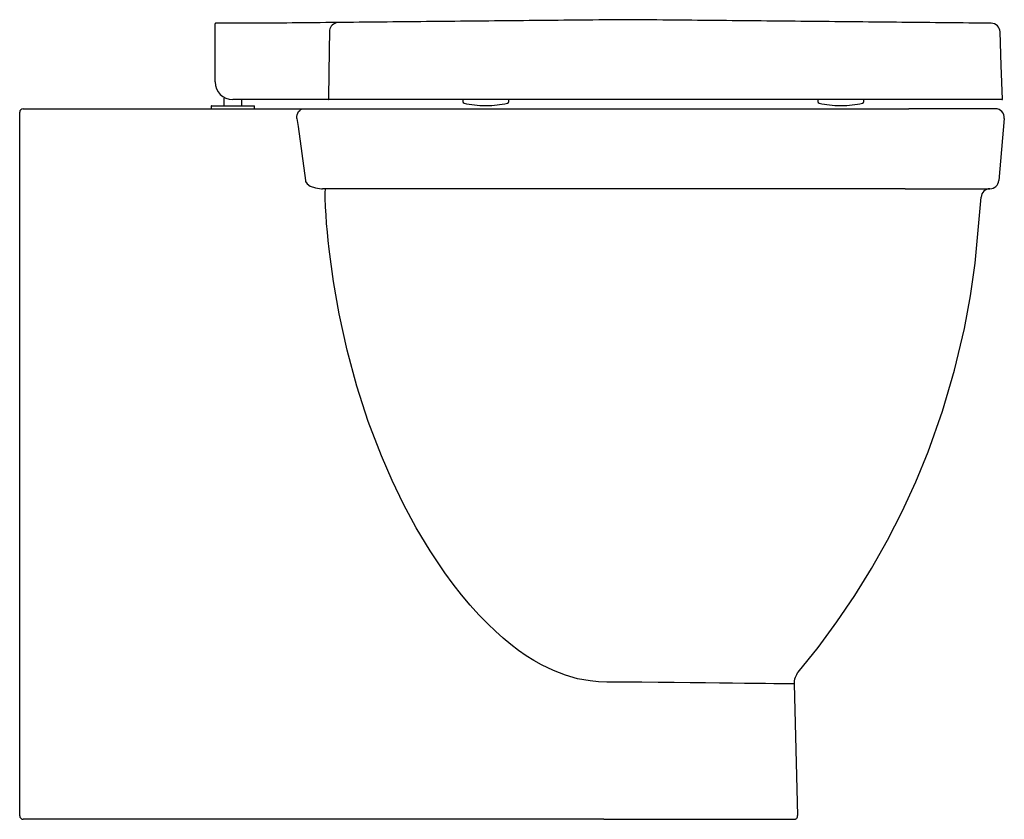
# Model space of a CAD drawing. Header units: millimetres. Extents: x 3539.734 to 3540.288, y 1735.556 to 1736.006.
import ezdxf

# ---------------------------------------------------------------- set-up
doc = ezdxf.new("R2010")
doc.units = ezdxf.units.MM
doc.layers.add('BLOCKS', color=3, linetype='Continuous')
doc.layers.add('SANINDUSA', color=3, linetype='Continuous')

msp = doc.modelspace()

# ---------------------------------------------------------------- linework, layer by layer
at = {"layer": 'BLOCKS', "linetype": 'Continuous'}
for p, q in [((3539.735934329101, 1735.955669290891), (3539.885432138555, 1735.955669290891)), ((3539.885432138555, 1735.955669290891), (3539.893799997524, 1735.955669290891)), ((3539.893799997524, 1735.955669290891), (3539.901918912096, 1735.955669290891)), ((3539.901918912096, 1735.955669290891), (3540.234702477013, 1735.955669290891)), ((3540.283477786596, 1735.955669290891), (3540.234702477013, 1735.955669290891)), ((3539.733934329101, 1735.950762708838), (3539.733934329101, 1735.953669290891)), ((3539.733934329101, 1735.557669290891), (3539.733934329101, 1735.950762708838)), ((3540.288458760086, 1735.950233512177), (3540.285396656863, 1735.915233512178)), ((3539.903836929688, 1735.910678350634), (3539.904430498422, 1735.910669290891)), ((3540.232575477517, 1735.910669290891), (3539.904430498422, 1735.910669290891)), ((3540.232575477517, 1735.910669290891), (3540.280415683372, 1735.910669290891)), ((3540.170097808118, 1735.631882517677), (3540.172065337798, 1735.55772204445)), ((3540.0206122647, 1735.555669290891), (3539.735934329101, 1735.555669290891)), ((3540.062936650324, 1735.555669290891), (3540.0206122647, 1735.555669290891)), ((3540.062936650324, 1735.555669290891), (3540.170066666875, 1735.555669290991))]:
    msp.add_line(p, q, dxfattribs=at)
at = {"layer": 'BLOCKS', "linetype": 'Continuous', "flags": 128}
for points in [[(3539.89008691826, 1735.950233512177), (3539.89009953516, 1735.951267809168), (3539.890270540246, 1735.952276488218), (3539.890592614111, 1735.953216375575), (3539.891051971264, 1735.954047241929), (3539.891628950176, 1735.954733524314), (3539.89229885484, 1735.955245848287), (3539.893033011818, 1735.955562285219), (3539.893799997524, 1735.955669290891)], [(3539.89008691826, 1735.950233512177), (3539.890686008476, 1735.945759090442), (3539.894816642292, 1735.915233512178)], [(3539.894816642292, 1735.915233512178), (3539.894975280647, 1735.9147131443), (3539.895870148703, 1735.913388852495), (3539.897623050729, 1735.912124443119), (3539.900494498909, 1735.911095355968), (3539.903836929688, 1735.910678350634)], [(3539.905904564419, 1735.905513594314), (3539.905909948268, 1735.906510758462), (3539.905930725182, 1735.907474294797), (3539.905966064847, 1735.908365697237), (3539.906014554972, 1735.909149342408), (3539.906074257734, 1735.90979391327), (3539.906142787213, 1735.91027365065), (3539.906217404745, 1735.910569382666), (3539.90629512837, 1735.910669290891)], [(3540.027875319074, 1735.642564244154), (3540.023510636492, 1735.645024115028), (3540.019155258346, 1735.647762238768), (3540.014809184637, 1735.650778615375), (3540.010472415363, 1735.654073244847), (3540.006144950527, 1735.657646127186), (3540.001826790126, 1735.661497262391), (3539.997517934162, 1735.665626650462), (3539.992547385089, 1735.670751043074), (3539.987641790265, 1735.676201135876), (3539.982801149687, 1735.68197692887), (3539.978025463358, 1735.688078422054), (3539.973314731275, 1735.69450561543), (3539.965113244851, 1735.706731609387), (3539.957304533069, 1735.719750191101), (3539.950152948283, 1735.733043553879), (3539.943689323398, 1735.746401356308), (3539.937659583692, 1735.760271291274), (3539.930280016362, 1735.779627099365), (3539.923814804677, 1735.799582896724), (3539.918348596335, 1735.819784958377), (3539.913836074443, 1735.840287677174), (3539.910672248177, 1735.858410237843), (3539.908235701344, 1735.876683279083), (3539.907717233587, 1735.881469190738), (3539.907247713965, 1735.886256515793), (3539.906821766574, 1735.891136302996), (3539.906464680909, 1735.895884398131), (3539.906187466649, 1735.900284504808), (3539.905904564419, 1735.905513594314)], [(3540.172423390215, 1735.63856313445), (3540.183583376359, 1735.652446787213), (3540.194179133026, 1735.666765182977), (3540.20424409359, 1735.681603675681), (3540.213694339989, 1735.696841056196), (3540.222657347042, 1735.712714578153), (3540.230955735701, 1735.728945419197), (3540.238624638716, 1735.74562249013), (3540.245591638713, 1735.762604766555), (3540.253658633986, 1735.785342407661), (3540.260473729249, 1735.808505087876), (3540.266006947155, 1735.831988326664), (3540.269381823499, 1735.850287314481), (3540.271976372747, 1735.868729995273), (3540.273793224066, 1735.887266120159), (3540.27541883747, 1735.905846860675)], [(3540.064647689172, 1735.632886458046), (3540.059903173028, 1735.633063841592), (3540.055159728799, 1735.633548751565), (3540.048179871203, 1735.634836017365), (3540.041346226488, 1735.636764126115), (3540.034490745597, 1735.639380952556), (3540.027875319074, 1735.642564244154)], [(3540.15874664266, 1735.63193673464), (3540.153915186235, 1735.632036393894), (3540.148438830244, 1735.632114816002), (3540.142228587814, 1735.632209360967), (3540.135449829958, 1735.632302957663), (3540.128048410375, 1735.632395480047), (3540.120159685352, 1735.63248453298), (3540.111593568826, 1735.632571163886), (3540.102629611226, 1735.632651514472), (3540.093590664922, 1735.63272257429), (3540.084296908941, 1735.632785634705), (3540.07453919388, 1735.632841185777), (3540.064647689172, 1735.632886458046)], [(3540.170097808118, 1735.631882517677), (3540.169798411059, 1735.631882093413), (3540.168860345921, 1735.631881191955), (3540.167290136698, 1735.631881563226), (3540.165099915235, 1735.631884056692), (3540.162307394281, 1735.631895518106), (3540.158988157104, 1735.631926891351), (3540.15874664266, 1735.63193673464)], [(3540.170066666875, 1735.555669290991), (3540.170463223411, 1735.555709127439), (3540.170844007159, 1735.555826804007), (3540.171193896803, 1735.556017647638), (3540.171498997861, 1735.556274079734), (3540.171747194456, 1735.55658591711), (3540.171928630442, 1735.556940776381), (3540.17203610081, 1735.557324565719), (3540.172065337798, 1735.55772204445)]]:
    msp.add_lwpolyline(points, dxfattribs=at)
at = {"layer": 'BLOCKS', "linetype": 'Continuous'}
for centre, radius, start, end in [((3539.735934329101, 1735.953669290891), 0.00200000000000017, 90, 180), ((3540.283477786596, 1735.950669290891), 0.00500000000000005, 354.9999999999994, 90), ((3540.280415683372, 1735.915669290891), 0.00500000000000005, 270, 354.9999999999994), ((3540.280415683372, 1735.905669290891), 0.005000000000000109, 90, 177.9810591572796), ((3540.180094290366, 1735.632147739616), 0.009999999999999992, 140.0932890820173, 181.5197879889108), ((3539.735934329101, 1735.557669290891), 0.001999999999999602, 180, 270)]:
    msp.add_arc(centre, radius, start, end, dxfattribs=at)
at = {"layer": 'SANINDUSA'}
for p, q in [((3539.843933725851, 1735.998962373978), (3539.843933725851, 1736.003546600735)), ((3539.843933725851, 1735.970796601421), (3539.843933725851, 1735.998962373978)), ((3539.87176663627, 1736.003796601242), (3539.844183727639, 1736.00379660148)), ((3539.849033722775, 1735.961579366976), (3539.849033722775, 1735.961675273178)), ((3539.849033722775, 1735.957439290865), (3539.849033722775, 1735.961579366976)), ((3539.903771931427, 1735.960796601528), (3539.853933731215, 1735.960796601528)), ((3539.858833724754, 1735.960796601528), (3539.858833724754, 1735.957439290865)), ((3539.904375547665, 1735.960796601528), (3539.903771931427, 1735.960796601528)), ((3539.983433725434, 1735.960796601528), (3539.983433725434, 1735.959769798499)), ((3540.00943372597, 1735.959769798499), (3540.00943372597, 1735.960796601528)), ((3540.183433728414, 1735.960796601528), (3540.183433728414, 1735.959769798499)), ((3540.20943372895, 1735.959769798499), (3540.20943372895, 1735.960796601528)), ((3539.841758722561, 1735.957139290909), (3539.841758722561, 1735.955669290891)), ((3539.841758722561, 1735.955669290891), (3539.865271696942, 1735.955669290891)), ((3539.841958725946, 1735.957339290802), (3539.865085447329, 1735.957339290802)), ((3539.865085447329, 1735.957339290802), (3539.865908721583, 1735.957339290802)), ((3539.865271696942, 1735.955669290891), (3539.866108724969, 1735.955669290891)), ((3539.866108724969, 1735.955669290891), (3539.866108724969, 1735.957139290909)), ((3539.996041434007, 1735.957475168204), (3539.996826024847, 1735.957475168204)), ((3540.184251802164, 1735.958794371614), (3540.184213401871, 1735.958794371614)), ((3540.196041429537, 1735.957475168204), (3540.196826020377, 1735.957475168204))]:
    msp.add_line(p, q, dxfattribs=at)
at = {"layer": 'SANINDUSA', "flags": 128}
for points in [[(3539.908431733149, 1735.998971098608), (3539.908275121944, 1735.988978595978), (3539.90805459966, 1735.974887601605), (3539.907859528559, 1735.962400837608), (3539.907838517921, 1735.961055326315)], [(3540.28742192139, 1735.961056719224), (3540.286759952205, 1735.980013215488), (3540.286097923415, 1735.998971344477)]]:
    msp.add_lwpolyline(points, dxfattribs=at)
at = {"layer": 'SANINDUSA'}
for centre, radius, start, end in [((3539.844183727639, 1736.00354660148), 0.0002500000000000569, 90, 180), ((3539.912893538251, 1735.999366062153), 0.004479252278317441, 98.4577049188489, 185.0586951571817), ((3540.281100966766, 1735.998796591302), 0.005000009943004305, 1.987721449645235, 90.002034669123), ((3539.853933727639, 1735.970796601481), 0.01, 180, 270), ((3539.849133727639, 1735.961675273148), 0.0001000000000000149, 92.7214619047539, 180), ((3539.853933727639, 1735.860695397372), 0.1011938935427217, 92.49389506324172, 92.7214619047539), ((3539.908064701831, 1735.961022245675), 0.0002285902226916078, 171.679172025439, 260.7913010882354), ((3539.984433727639, 1735.959769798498), 0.001000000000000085, 180, 257.271977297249), ((3540.008433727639, 1735.959769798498), 0.001000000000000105, 282.728022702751, 0), ((3540.184433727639, 1735.959769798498), 0.0009999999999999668, 180, 257.271977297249), ((3540.208433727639, 1735.959769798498), 0.0009999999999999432, 282.728022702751, 0), ((3540.287172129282, 1735.96104660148), 0.0002500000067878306, 269.9957720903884, 3.523445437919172), ((3539.841958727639, 1735.957139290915), 0.0001999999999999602, 90, 180), ((3539.849133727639, 1735.957439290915), 9.999999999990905e-05, 180, 270), ((3539.858733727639, 1735.957439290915), 9.999999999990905e-05, 270, 0), ((3539.865908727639, 1735.957139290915), 0.0001999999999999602, 0, 90), ((3539.996041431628, 1736.011160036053), 0.05368486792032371, 257.271977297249, 270), ((3539.99682602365, 1736.011160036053), 0.05368486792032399, 270, 282.728022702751), ((3540.196041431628, 1736.011160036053), 0.05368486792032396, 257.271977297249, 270), ((3540.19682602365, 1736.011160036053), 0.05368486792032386, 270, 282.728022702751)]:
    msp.add_arc(centre, radius, start, end, dxfattribs=at)
for points, knots in [([(3540.076433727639, 1736.00579660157), (3540.067682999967, 1736.005712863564), (3540.050223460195, 1736.005545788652), (3540.024148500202, 1736.005295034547), (3539.99827735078, 1736.005044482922), (3539.972646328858, 1736.004794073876), (3539.947253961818, 1736.004543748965), (3539.922044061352, 1736.004294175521), (3539.896908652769, 1736.004045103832), (3539.880148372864, 1736.003879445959), (3539.87176663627, 1736.003796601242)], [0, 0, 0, 0, 0.1282527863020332, 0.2558912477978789, 0.3824161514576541, 0.5075154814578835, 0.6312820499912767, 0.7543325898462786, 0.8771428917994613, 1, 1, 1, 1]), ([(3540.281100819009, 1736.003796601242), (3540.272719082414, 1736.003879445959), (3540.255958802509, 1736.004045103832), (3540.230823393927, 1736.004294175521), (3540.205613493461, 1736.004543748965), (3540.180221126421, 1736.004794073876), (3540.154590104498, 1736.005044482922), (3540.128718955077, 1736.005295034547), (3540.102643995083, 1736.005545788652), (3540.085184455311, 1736.005712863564), (3540.076433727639, 1736.00579660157)], [0, 0, 0, 0, 0.1228571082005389, 0.2456674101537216, 0.3687179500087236, 0.4924845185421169, 0.6175838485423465, 0.7441087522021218, 0.8717472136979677, 1, 1, 1, 1]), ([(3539.908028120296, 1735.960796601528), (3539.907600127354, 1735.960796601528), (3539.906744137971, 1735.960796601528), (3539.905196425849, 1735.960796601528), (3539.904190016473, 1735.960796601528), (3539.903771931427, 1735.960796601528)], [0, 0, 0, 0, 0.3689150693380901, 0.7378331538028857, 1, 1, 1, 1]), ([(3540.287122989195, 1735.960796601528), (3540.287071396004, 1735.960796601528), (3540.286960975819, 1735.960796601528), (3540.285667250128, 1735.960796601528), (3540.283522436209, 1735.960796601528), (3540.280491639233, 1735.960796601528), (3540.276418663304, 1735.960796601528), (3540.271131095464, 1735.960796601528), (3540.264548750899, 1735.960796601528), (3540.256998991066, 1735.960796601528), (3540.24857404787, 1735.960796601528), (3540.238971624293, 1735.960796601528), (3540.228118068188, 1735.960796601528), (3540.216009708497, 1735.960796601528), (3540.203146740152, 1735.960796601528), (3540.189658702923, 1735.960796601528), (3540.175524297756, 1735.960796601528), (3540.160785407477, 1735.960796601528), (3540.145500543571, 1735.960796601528), (3540.129871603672, 1735.960796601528), (3540.11401398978, 1735.960796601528), (3540.098314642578, 1735.960796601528), (3540.082833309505, 1735.960796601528), (3540.067614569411, 1735.960796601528), (3540.052416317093, 1735.960796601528), (3540.03732935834, 1735.960796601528), (3540.021844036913, 1735.960796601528), (3540.006037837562, 1735.960796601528), (3539.990020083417, 1735.960796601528), (3539.974465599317, 1735.960796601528), (3539.960519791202, 1735.960796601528), (3539.948139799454, 1735.960796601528), (3539.937212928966, 1735.960796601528), (3539.926824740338, 1735.960796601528), (3539.916990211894, 1735.960796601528), (3539.911012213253, 1735.960796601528), (3539.908028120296, 1735.960796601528)], [0, 0, 0, 0, 0.02134812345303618, 0.0456894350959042, 0.07006776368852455, 0.09441511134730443, 0.1186621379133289, 0.1467100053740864, 0.1748859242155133, 0.2031172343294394, 0.231315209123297, 0.2593816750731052, 0.2907774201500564, 0.3223074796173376, 0.3538972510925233, 0.3854535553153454, 0.4168713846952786, 0.4490345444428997, 0.4813130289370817, 0.5136371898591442, 0.545927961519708, 0.5781014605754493, 0.6084275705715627, 0.6388459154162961, 0.6692946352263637, 0.6997113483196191, 0.7300360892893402, 0.763881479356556, 0.7978213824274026, 0.8317542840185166, 0.865590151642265, 0.8924188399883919, 0.9193381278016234, 0.9462801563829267, 0.973184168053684, 1, 1, 1, 1])]:
    msp.add_open_spline(points, degree=3, knots=knots, dxfattribs=at)

doc.saveas('drawing.dxf')
